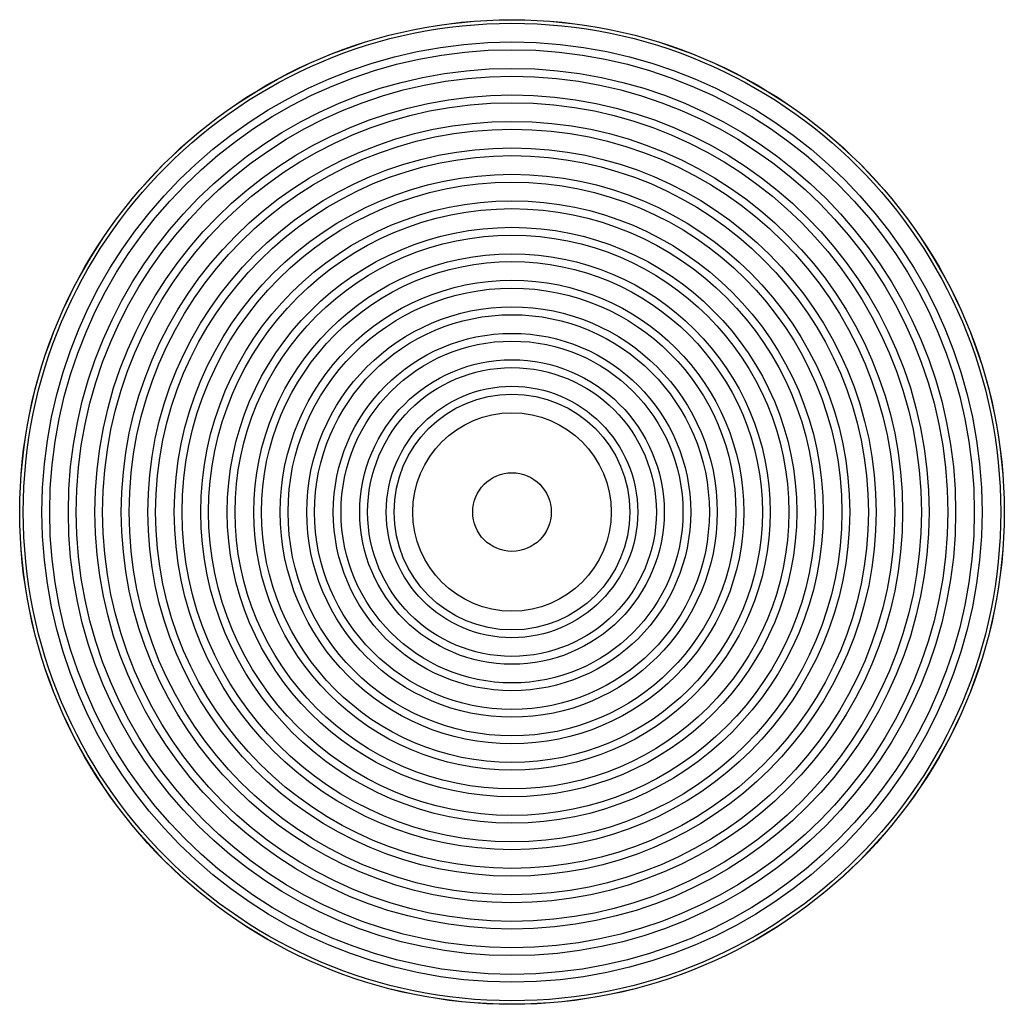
# Paper-space layout '_Posterior' of a CAD drawing. Header units: millimetres. Extents: x -664 to 338, y -526 to 476.
import ezdxf

# ---------------------------------------------------------------- set-up
doc = ezdxf.new("R2010")
doc.units = ezdxf.units.MM

psp = doc.layouts.new('_Posterior')

# ---------------------------------------------------------------- linework, layer by layer
at = {"color": 7, "linetype": 'Continuous', "lineweight": 25}
for radius in [500.9, 500.8, 497.3, 478.3, 470.4, 451.4, 443.4, 424.4, 416.5, 397.5, 389.5, 370.5, 362.6, 343.6, 335.6, 316.6, 308.7, 289.7, 281.7, 262.7, 254.8, 235.8, 227.8, 208.8, 200.8, 181.8, 173.9, 154.9, 146.9, 127.9, 120, 101, 40]:
    psp.add_circle((-163.3, -25), radius, dxfattribs=at)

doc.saveas('drawing.dxf')
